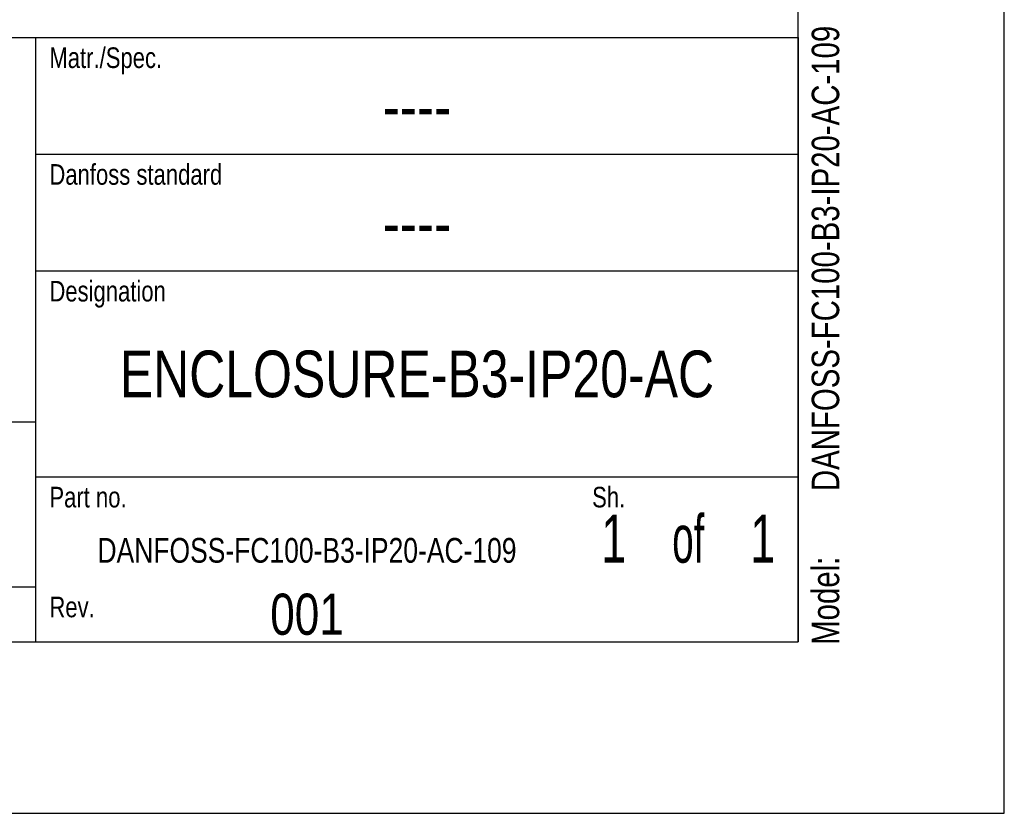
# Model space of a CAD drawing. Extents: x 0 to 420, y 0 to 297.
# Tile 18 of 45: x 348 to 420, y 0 to 58. Entities that reach past the tile are written whole.
import ezdxf
from ezdxf.enums import TextEntityAlignment as Align

# ---------------------------------------------------------------- set-up
doc = ezdxf.new("R2010")
doc.units = 0
doc.header["$LTSCALE"] = 23.1
doc.layers.get('0').update_dxf_attribs({"linetype": 'CONTINUOUS'})
doc.styles.get("Standard").update_dxf_attribs({"font": 'txt', "width": 0.8})

# ---------------------------------------------------------------- blocks, each defined once
blk = doc.blocks.new('FORMAT_BL0', base_point=(309.801, 35.026))
at = {"color": 5, "linetype": 'CONTINUOUS', "width": 0.8}
for s, p in [('Matr./Spec.', (350.501, 54.276)), ('Danfoss standard', (350.501, 45.776)), ('Designation', (350.501, 37.276)), ('Part no.', (350.501, 22.276)), ('Sh.', (390.001, 22.276)), ('Rev.', (350.501, 14.276))]:
    blk.add_text(s, height=1.5, dxfattribs=at).set_placement(p)

msp = doc.modelspace()

# ---------------------------------------------------------------- linework, layer by layer
at = {"color": 7, "linetype": 'CONTINUOUS'}
for p, q in [((420, 0), (420, 297)), ((405, 12.5), (405, 284.5)), ((225, 56.5), (405, 56.5)), ((15, 12.5), (405, 12.5)), ((0, 0), (420, 0))]:
    msp.add_line(p, q, dxfattribs=at)
at = {"color": 2, "linetype": 'CONTINUOUS'}
for p, q in [((225, 56.5), (405, 56.5)), ((349.5, 56.5), (349.5, 12.5)), ((405, 56.5), (405, 12.5)), ((349.5, 48), (405, 48)), ((349.5, 39.5), (405, 39.5)), ((225, 28.5), (349.5, 28.5)), ((349.5, 24.5), (405, 24.5)), ((225, 16.5), (349.5, 16.5)), ((225, 12.5), (405, 12.5))]:
    msp.add_line(p, q, dxfattribs=at)

# ---------------------------------------------------------------- block references
msp.add_blockref('FORMAT_BL0', (309.801, 35.026), dxfattribs=at)

# ---------------------------------------------------------------- texts
at = {"color": 5, "linetype": 'CONTINUOUS', "width": 0.8}
for s, p in [('DANFOSS-FC100-B3-IP20-AC-109', (407.983, 23.466)), ('Model: ', (407.983, 12.266))]:
    msp.add_text(s, height=2, rotation=90, dxfattribs=at).set_placement(p)
at = {"color": 5, "linetype": 'CONTINUOUS'}
for s, height, width, p in [('----', 3.5, 0.8, (377.25, 49.75)), ('----', 3.5, 0.8, (377.25, 41.25)), ('ENCLOSURE-B3-IP20-AC', 3.4, 0.8, (377.25, 30.3)), ('1', 3.5, 0.7, (391.575, 18.25)), (' of ', 3.5, 0.6, (397, 18.25)), ('1', 3.5, 0.7, (402.425, 18.25)), ('DANFOSS-FC100-B3-IP20-AC-109', 1.8, 0.8, (369.25, 18.25)), ('001', 3, 0.8, (369.25, 13))]:
    msp.add_text(s, height=height, dxfattribs=dict(at, width=width)).set_placement(p, align=Align.CENTER)

doc.saveas('drawing.dxf')
